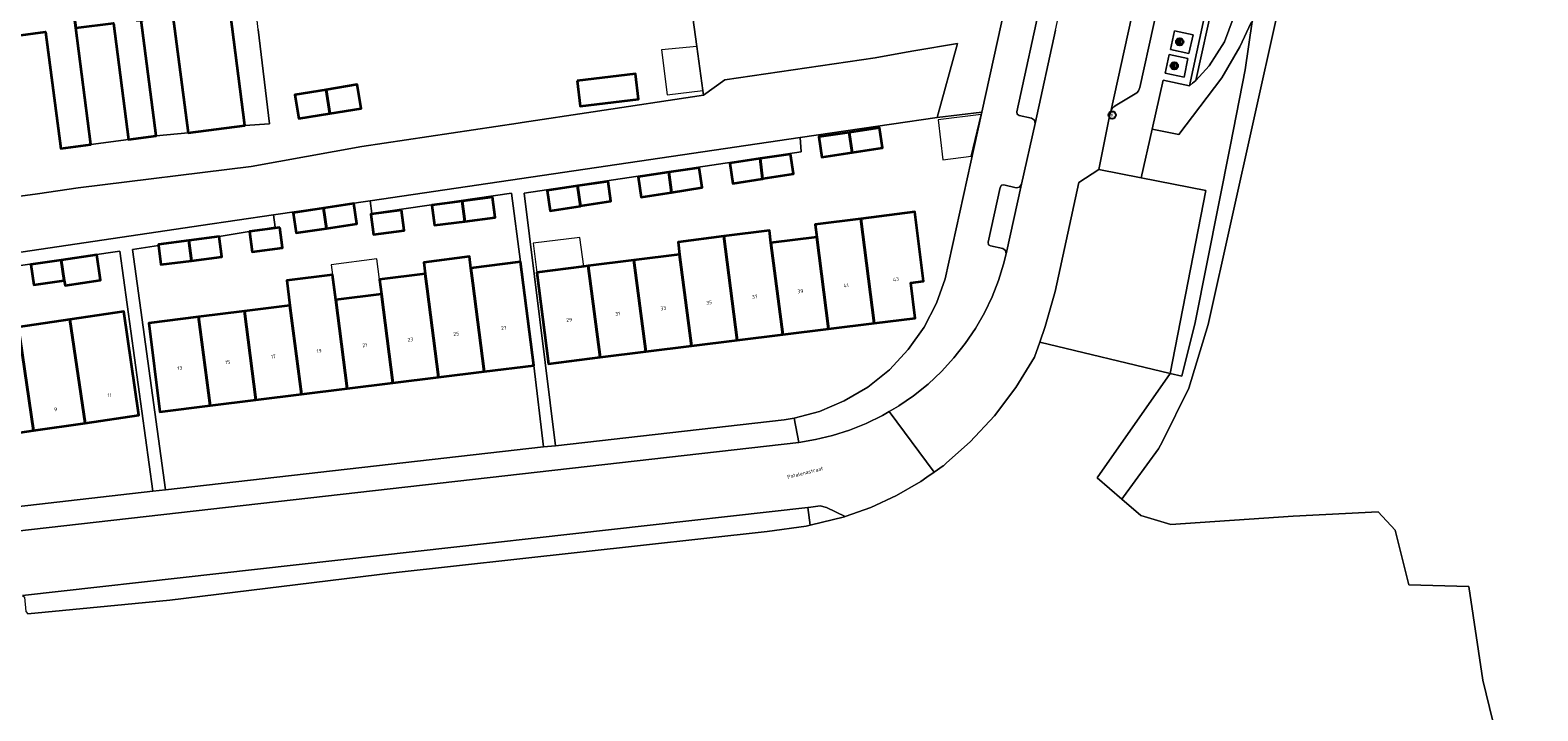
# Model space of a CAD drawing. Header units: metres. Extents: x 73718 to 76933, y 443658 to 446696.
# Tile 31 of 153: x 74694 to 74841, y 445037 to 445104. Entities that reach past the tile are written whole.
import ezdxf
from ezdxf.enums import TextEntityAlignment as Align

# ---------------------------------------------------------------- set-up
doc = ezdxf.new("R2010")
doc.units = ezdxf.units.M
for name, color, linetype, lineweight in [('B-WE-GR-BEPLANTING_CULTUUR_BODEMBEDEKKER-GV', 90, 'Continuous', 18), ('B-WE-GR-BOUWLAND-GV', 80, 'Continuous', 13), ('B-WE-GR-STRUIK-GV', 90, 'Continuous', 13), ('B-WE-IE-AFVAL APART PLAATS-S', 7, 'Continuous', 25), ('B-WE-IE-MEUBILAIR-S', 7, 'Continuous', 25), ('B-WE-OG-BEBOUWING-GV', 7, 'Continuous', 35), ('B-WE-OG-BEBOUWING-T18', 10, 'Continuous', 18), ('B-WE-OG-BEBOUWING_LUIFEL-GV', 7, 'Continuous', 18), ('B-WE-OG-BEBOUWING_OVERBOUWING-GV', 7, 'Continuous', 18), ('B-WE-OG-TERREIN_BEGROEID-GV', 7, 'Continuous', 18), ('B-WE-OG-TERREIN_ERF-GV', 7, 'Continuous', 18), ('B-WE-OG-TERREIN_OEVER-GV', 7, 'Continuous', 18), ('B-WE-OG-TOPOGRAFIE-T18', 10, 'Continuous', 18), ('B-WE-OG-WATER_SLOOT-GV', 120, 'Continuous', 18), ('B-WE-VH-GESLOTENVERHARDING-GV', 10, 'Continuous', 18), ('B-WE-VH-HALFVERHARDING_GRIND-GV', 130, 'Continuous', 18), ('B-WE-VH-OPENVERHARDING-GV', 30, 'Continuous', 18), ('B-WE-VH-OPENVERHARDING_BETONSTRAATSTEEN-GV', 30, 'Continuous', 18), ('B-WE-VH-OPENVERHARDING_STRAATBAKSTEEN-GV', 30, 'Continuous', 18), ('B-WE-VH-OPENVERHARDING_TEGEL-GV', 30, 'Continuous', 18)]:
    doc.layers.add(name, color=color, linetype=linetype, lineweight=lineweight)
doc.styles.add('NLCS-ISO', font='NLCS-ISO.ttf')
doc.styles.add('NLCS-ISO-M200-T18', font='NLCS-ISO.ttf', dxfattribs={"height": 0.36})

# ---------------------------------------------------------------- blocks, each defined once
blk = doc.blocks.new('SIE-AFVAL APART PLAATS-SO')
for points in [[(-1.2, -1.2), (-0.2, -1.2), (-0.2, 1.2), (-1.2, 1.2)], [(-1.2, -1.2), (-0.2, -1.2), (-0.2, 1.2), (-1.2, 1.2)], [(1.2, -1.2), (0.2, -1.2), (0.2, 1.2), (1.2, 1.2)], [(1.2, -1.2), (0.2, -1.2), (0.2, 1.2), (1.2, 1.2)]]:
    blk.add_lwpolyline(points, close=True)
blk.add_circle((0, 0), 1.8)
blk = doc.blocks.new('SIE-MEUBILAIR_PUT_KOLK-SO')
blk.add_circle((0, 0), 1.8)
at = {"style": 'NLCS-ISO'}
blk.add_text('K', height=1.8, dxfattribs=at).set_placement((0, 0), align=Align.MIDDLE_CENTER)

msp = doc.modelspace()

# ---------------------------------------------------------------- linework, layer by layer
at = {"layer": 'B-WE-GR-BEPLANTING_CULTUUR_BODEMBEDEKKER-GV', "flags": 128}
msp.add_lwpolyline([(74817.698, 445113.565), (74813.47, 445113.742), (74810.111, 445111.423), (74809.453, 445109.314), (74808.971, 445106.84), (74809.164, 445106.796), (74807.458, 445099.006), (74808.758, 445100.428), (74810.263, 445102.784), (74811.108, 445105.065), (74811.979, 445110.245), (74812.319, 445111.312), (74813.202, 445112.027), (74815.787, 445112.917)], close=True, dxfattribs=at)
at = {"layer": 'B-WE-GR-BOUWLAND-GV', "flags": 128}
msp.add_lwpolyline([(74758.157, 445106.106), (74758.678, 445102.331), (74759.268, 445098.007), (74759.346, 445097.551), (74761.442, 445099.053), (74776.101, 445101.22), (74778.803, 445101.692), (74779.88, 445101.88), (74784.151, 445102.596), (74782.179, 445095.391), (74786.547, 445095.895), (74788.109, 445102.993), (74791.572, 445118.729)], dxfattribs=at)
at = {"layer": 'B-WE-GR-STRUIK-GV', "flags": 128}
msp.add_lwpolyline([(74806.828, 445098.482), (74807.128, 445098.731), (74807.458, 445099.006), (74809.164, 445106.796), (74808.971, 445106.84), (74806.118, 445107.482), (74806.055, 445107.189), (74805.992, 445106.899), (74808.513, 445106.328)], close=True, dxfattribs=at)
at = {"layer": 'B-WE-OG-BEBOUWING-GV', "flags": 128}
for points in [[(74708.969, 445093.883), (74714.534, 445094.605), (74712.521, 445110.111), (74709.529, 445109.723), (74709.15, 445112.64), (74703.051, 445111.848), (74703.961, 445104.848), (74704.387, 445104.903), (74707.486, 445105.305)], [(74692.148, 445103.364), (74695.046, 445103.74), (74696.525, 445092.362), (74699.483, 445092.747), (74698.004, 445104.125), (74697.101, 445111.076), (74691.151, 445110.303), (74692.055, 445103.352)], [(74697.101, 445111.076), (74698.004, 445104.125), (74701.677, 445104.601), (74703.154, 445093.224), (74705.857, 445093.575), (74704.387, 445104.903), (74703.961, 445104.848), (74703.051, 445111.848)], [(74746.993, 445098.963), (74747.288, 445096.495), (74752.996, 445097.177), (74752.701, 445099.645)], [(74722.839, 445095.774), (74722.46, 445098.1), (74719.409, 445097.603), (74719.788, 445095.277)], [(74722.839, 445095.774), (74725.89, 445096.271), (74725.511, 445098.597), (74722.46, 445098.1)], [(74773.871, 445091.962), (74776.836, 445092.42), (74776.547, 445094.366), (74773.589, 445093.925)], [(74773.871, 445091.962), (74773.589, 445093.925), (74770.612, 445093.482), (74770.907, 445091.504)], [(74765.121, 445089.402), (74764.868, 445091.37), (74761.901, 445090.928), (74762.196, 445088.95)], [(74765.121, 445089.402), (74765.16, 445089.408), (74768.125, 445089.866), (74767.836, 445091.812), (74764.868, 445091.37)], [(74756.223, 445088.069), (74755.938, 445090.032), (74752.971, 445089.59), (74753.265, 445087.612)], [(74756.223, 445088.069), (74756.23, 445088.07), (74759.195, 445088.528), (74758.906, 445090.474), (74755.938, 445090.032)], [(74747.044, 445088.699), (74744.076, 445088.257), (74744.371, 445086.279), (74747.331, 445086.736)], [(74747.044, 445088.699), (74747.331, 445086.736), (74747.336, 445086.737), (74750.301, 445087.195), (74750.011, 445089.141)], [(74722.201, 445086.527), (74722.496, 445084.549), (74725.463, 445084.991), (74725.168, 445086.969)], [(74736.019, 445085.234), (74735.762, 445087.218), (74732.787, 445086.833), (74733.043, 445084.849)], [(74736.019, 445085.234), (74738.994, 445085.62), (74738.737, 445087.603), (74735.762, 445087.218)], [(74722.201, 445086.527), (74719.234, 445086.085), (74719.529, 445084.107), (74722.496, 445084.549)], [(74729.82, 445086.333), (74726.845, 445085.948), (74727.101, 445083.964), (74730.077, 445084.35)], [(74770.403, 445083.692), (74771.564, 445074.731), (74776.027, 445075.285), (74774.708, 445085.488), (74770.245, 445084.918)], [(74776.027, 445075.285), (74780.039, 445075.783), (74779.599, 445079.238), (74780.845, 445079.397), (74779.984, 445086.16), (74774.708, 445085.488)], [(74717.948, 445084.624), (74714.973, 445084.239), (74715.229, 445082.256), (74718.205, 445082.641)], [(74761.319, 445083.78), (74762.635, 445073.622), (74767.098, 445074.176), (74765.936, 445083.13), (74765.778, 445084.348)], [(74706.083, 445082.89), (74706.327, 445081.008), (74709.302, 445081.393), (74709.04, 445083.376), (74706.07, 445082.991)], [(74709.04, 445083.376), (74709.302, 445081.393), (74712.278, 445081.778), (74712.021, 445083.762)], [(74761.319, 445083.78), (74756.852, 445083.21), (74757.008, 445082.005), (74758.166, 445073.067), (74762.635, 445073.622)], [(74767.098, 445074.176), (74771.564, 445074.731), (74770.403, 445083.692), (74765.936, 445083.13)], [(74696.88, 445079.473), (74696.582, 445081.451), (74693.622, 445081.017), (74693.912, 445079.038)], [(74696.88, 445079.473), (74696.952, 445078.979), (74700.415, 445079.486), (74700.053, 445081.96), (74696.582, 445081.451)], [(74732.141, 445080.118), (74732.334, 445078.63), (74733.453, 445070.002), (74737.919, 445070.556), (74736.802, 445079.184), (74736.609, 445080.671), (74736.462, 445081.793), (74731.998, 445081.206)], [(74736.802, 445079.184), (74737.919, 445070.556), (74742.775, 445071.157), (74741.465, 445081.273), (74736.609, 445080.671)], [(74753.695, 445072.512), (74752.541, 445081.443), (74748.086, 445080.882), (74749.238, 445071.959)], [(74753.695, 445072.512), (74758.166, 445073.067), (74757.008, 445082.005), (74752.541, 445081.443)], [(74723.084, 445080.029), (74718.617, 445079.452), (74718.934, 445077.004), (74720.054, 445068.343), (74724.525, 445068.897), (74723.404, 445077.558)], [(74733.453, 445070.002), (74732.334, 445078.63), (74732.141, 445080.118), (74727.675, 445079.565), (74727.863, 445078.11), (74728.985, 445069.449)], [(74749.238, 445071.959), (74748.086, 445080.882), (74747.638, 445080.826), (74743.063, 445080.249), (74744.204, 445071.334)], [(74727.863, 445078.11), (74723.404, 445077.558), (74724.525, 445068.897), (74728.985, 445069.449)], [(74720.054, 445068.343), (74718.934, 445077.004), (74714.473, 445076.452), (74715.59, 445067.79)], [(74697.432, 445075.648), (74692.385, 445074.907), (74692.56, 445073.72), (74693.858, 445064.797), (74698.912, 445065.539)], [(74697.432, 445075.648), (74698.912, 445065.539), (74704.167, 445066.311), (74702.682, 445076.419)], [(74710.008, 445075.899), (74705.153, 445075.298), (74706.226, 445066.63), (74711.129, 445067.238)], [(74714.473, 445076.452), (74710.008, 445075.899), (74711.129, 445067.238), (74715.59, 445067.79)], [(74687.515, 445072.979), (74688.81, 445064.056), (74693.858, 445064.797), (74692.56, 445073.72)]]:
    msp.add_lwpolyline(points, close=True, dxfattribs=at)
at = {"layer": 'B-WE-OG-BEBOUWING_LUIFEL-GV', "flags": 128}
for points in [[(74747.638, 445080.826), (74747.273, 445083.674), (74742.698, 445083.097), (74743.063, 445080.249)], [(74723.404, 445077.558), (74727.863, 445078.11), (74727.675, 445079.565), (74727.416, 445081.564), (74722.96, 445080.987), (74723.084, 445080.029)]]:
    msp.add_lwpolyline(points, close=True, dxfattribs=at)
at = {"layer": 'B-WE-OG-BEBOUWING_OVERBOUWING-GV', "flags": 128}
for points in [[(74759.268, 445098.007), (74758.678, 445102.331), (74755.252, 445101.989), (74755.785, 445097.592)], [(74786.462, 445095.681), (74782.265, 445095.169), (74782.742, 445091.257), (74785.501, 445091.593)]]:
    msp.add_lwpolyline(points, close=True, dxfattribs=at)
at = {"layer": 'B-WE-OG-TERREIN_BEGROEID-GV', "flags": 128}
msp.add_lwpolyline([(74806.076, 445070.12), (74807.394, 445075.343), (74810.835, 445092.71), (74812.284, 445100.024), (74812.954, 445104.751), (74812.858, 445104.65), (74811.765, 445102.268), (74809.982, 445099.266), (74807.835, 445096.43), (74805.779, 445093.712), (74803.195, 445094.255), (74802.119, 445089.487), (74808.439, 445088.251), (74804.946, 445070.39)], close=True, dxfattribs=at)
at = {"layer": 'B-WE-OG-TERREIN_ERF-GV', "flags": 128}
for points in [[(74692.087, 445087.619), (74694.264, 445087.932), (74698.22, 445088.5), (74715.138, 445090.599), (74725.968, 445092.564), (74741.247, 445094.834), (74741.622, 445094.89), (74748.55, 445095.949), (74759.346, 445097.551), (74759.268, 445098.007), (74758.678, 445102.331), (74758.157, 445106.106)], [(74715.831, 445103.969), (74716.933, 445094.776), (74714.534, 445094.605), (74708.969, 445093.883), (74705.857, 445093.575), (74703.154, 445093.224), (74699.483, 445092.747), (74696.525, 445092.362), (74695.046, 445103.74), (74692.148, 445103.364)], [(74838.792, 445026.946), (74835.49, 445040.414), (74834.144, 445049.581), (74828.265, 445049.721), (74826.932, 445055.06), (74825.276, 445056.859), (74816.949, 445056.44), (74804.996, 445055.61), (74802.069, 445056.489), (74800.22, 445058.099), (74797.822, 445060.186), (74804.946, 445070.39), (74792.192, 445073.434), (74791.676, 445071.981), (74789.877, 445069.021), (74787.779, 445066.243), (74785.411, 445063.69), (74783.087, 445061.644), (74782.811, 445061.401), (74782.768, 445061.371), (74781.892, 445060.752), (74781.174, 445060.245), (74780.574, 445059.821), (74778.192, 445058.448), (74775.693, 445057.3), (74773.181, 445056.414), (74773.111, 445056.389), (74769.768, 445055.562), (74769.382, 445055.467), (74765.578, 445054.926), (74729.023, 445050.905), (74707.197, 445048.239), (74693.317, 445046.89)]]:
    msp.add_lwpolyline(points, dxfattribs=at)
for points in [[(74699.483, 445092.747), (74703.154, 445093.224), (74701.677, 445104.601), (74698.004, 445104.125)], [(74708.969, 445093.883), (74707.486, 445105.305), (74704.387, 445104.903), (74705.857, 445093.575)], [(74746.993, 445098.963), (74752.701, 445099.645), (74752.996, 445097.177), (74747.288, 445096.495)], [(74722.839, 445095.774), (74719.788, 445095.277), (74719.409, 445097.603), (74722.46, 445098.1), (74725.511, 445098.597), (74725.89, 445096.271)], [(74744.887, 445063.326), (74767.221, 445065.838), (74768.212, 445066.009), (74770.675, 445066.673), (74773.093, 445067.69), (74775.393, 445069.055), (74777.501, 445070.745), (74779.351, 445072.713), (74780.894, 445074.899), (74782.098, 445077.23), (74782.953, 445079.633), (74786.547, 445095.895), (74782.179, 445095.391), (74768.772, 445093.422), (74768.892, 445092.029), (74741.816, 445088.002)], [(74773.871, 445091.962), (74770.907, 445091.504), (74770.612, 445093.482), (74773.589, 445093.925), (74776.547, 445094.366), (74776.836, 445092.42)], [(74765.121, 445089.402), (74762.196, 445088.95), (74761.901, 445090.928), (74764.868, 445091.37), (74767.836, 445091.812), (74768.125, 445089.866), (74765.16, 445089.408)], [(74756.223, 445088.069), (74753.265, 445087.612), (74752.971, 445089.59), (74755.938, 445090.032), (74758.906, 445090.474), (74759.195, 445088.528), (74756.23, 445088.07)], [(74747.331, 445086.736), (74744.371, 445086.279), (74744.076, 445088.257), (74747.044, 445088.699), (74750.011, 445089.141), (74750.301, 445087.195), (74747.336, 445086.737)], [(74706.754, 445059.005), (74743.713, 445063.203), (74742.775, 445071.157), (74737.919, 445070.556), (74733.453, 445070.002), (74728.985, 445069.449), (74724.525, 445068.897), (74720.054, 445068.343), (74715.59, 445067.79), (74711.129, 445067.238), (74706.226, 445066.63), (74705.153, 445075.298), (74710.008, 445075.899), (74714.473, 445076.452), (74718.934, 445077.004), (74718.617, 445079.452), (74723.084, 445080.029), (74723.404, 445077.558), (74727.863, 445078.11), (74727.675, 445079.565), (74732.141, 445080.118), (74731.998, 445081.206), (74736.462, 445081.793), (74736.609, 445080.671), (74741.465, 445081.273), (74740.581, 445088.002), (74726.938, 445086.01), (74726.756, 445087.252), (74717.308, 445085.865), (74717.5, 445084.657), (74712.021, 445083.762), (74712.278, 445081.778), (74709.302, 445081.393), (74706.327, 445081.008), (74706.083, 445082.89), (74703.553, 445082.499)], [(74722.496, 445084.549), (74719.529, 445084.107), (74719.234, 445086.085), (74722.201, 445086.527), (74725.168, 445086.969), (74725.463, 445084.991)], [(74736.019, 445085.234), (74733.043, 445084.849), (74732.787, 445086.833), (74735.762, 445087.218), (74738.737, 445087.603), (74738.994, 445085.62)], [(74729.82, 445086.333), (74730.077, 445084.35), (74727.101, 445083.964), (74726.845, 445085.948)], [(74749.238, 445071.959), (74744.204, 445071.334), (74743.063, 445080.249), (74747.638, 445080.826), (74748.086, 445080.882), (74752.541, 445081.443), (74757.008, 445082.005), (74756.852, 445083.21), (74761.319, 445083.78), (74765.778, 445084.348), (74765.936, 445083.13), (74770.403, 445083.692), (74770.245, 445084.918), (74774.708, 445085.488), (74779.984, 445086.16), (74780.845, 445079.397), (74779.599, 445079.238), (74780.039, 445075.783), (74776.027, 445075.285), (74771.564, 445074.731), (74767.098, 445074.176), (74762.635, 445073.622), (74758.166, 445073.067), (74753.695, 445072.512)], [(74717.948, 445084.624), (74718.205, 445082.641), (74715.229, 445082.256), (74714.973, 445084.239)], [(74668.912, 445070.919), (74669.697, 445071.018), (74671.686, 445055.022), (74705.538, 445058.867), (74702.318, 445082.326), (74681.539, 445079.345), (74681.397, 445080.581), (74679.798, 445080.346), (74673.477, 445079.41), (74673.503, 445079.208), (74676.242, 445079.562), (74679.217, 445079.947), (74679.265, 445079.621), (74679.506, 445077.968), (74676.531, 445077.583), (74673.624, 445077.207), (74673.555, 445077.198), (74669.002, 445076.61), (74668.19, 445076.505)], [(74696.88, 445079.473), (74693.912, 445079.038), (74693.622, 445081.017), (74696.582, 445081.451), (74700.053, 445081.96), (74700.415, 445079.486), (74696.952, 445078.979)], [(74678.722, 445062.575), (74673.165, 445061.759), (74672.788, 445064.331), (74671.729, 445064.175), (74671.176, 445067.935), (74672.236, 445068.091), (74671.68, 445071.867), (74677.246, 445072.684), (74682.294, 445073.425), (74687.341, 445074.166), (74687.515, 445072.979), (74692.56, 445073.72), (74692.385, 445074.907), (74697.432, 445075.648), (74702.682, 445076.419), (74704.167, 445066.311), (74698.912, 445065.539), (74693.858, 445064.797), (74688.81, 445064.056), (74683.768, 445063.316)]]:
    msp.add_lwpolyline(points, close=True, dxfattribs=at)
at = {"layer": 'B-WE-OG-TERREIN_OEVER-GV', "flags": 128}
msp.add_lwpolyline([(74800.384, 445058.324), (74803.794, 445063.005), (74804.19, 445063.74), (74806.753, 445068.934), (74808.654, 445075.151), (74815.383, 445105.44), (74813.389, 445105.211), (74812.954, 445104.751), (74812.284, 445100.024), (74810.835, 445092.71), (74807.394, 445075.343), (74806.076, 445070.12), (74804.946, 445070.39), (74797.822, 445060.186), (74800.22, 445058.099)], close=True, dxfattribs=at)
at = {"layer": 'B-WE-OG-WATER_SLOOT-GV', "flags": 128}
for points in [[(74841.639, 445110.337), (74838.803, 445110.77), (74834.434, 445110.264), (74833.653, 445110.126), (74815.116, 445107.369), (74815.383, 445105.44), (74808.654, 445075.151), (74806.753, 445068.934), (74804.19, 445063.74), (74803.794, 445063.005), (74800.384, 445058.324), (74800.22, 445058.099), (74802.069, 445056.489), (74804.996, 445055.61), (74816.949, 445056.44), (74825.276, 445056.859), (74826.932, 445055.06), (74828.265, 445049.721), (74834.144, 445049.581), (74835.49, 445040.414), (74838.792, 445026.946)], [(74681.397, 445080.581), (74710.236, 445084.826), (74717.308, 445085.865), (74726.756, 445087.252), (74768.772, 445093.422), (74782.179, 445095.391), (74784.151, 445102.596), (74779.88, 445101.88), (74778.803, 445101.692), (74776.101, 445101.22), (74761.442, 445099.053), (74759.346, 445097.551), (74748.55, 445095.949), (74741.622, 445094.89), (74741.247, 445094.834), (74725.968, 445092.564), (74715.138, 445090.599), (74698.22, 445088.5), (74694.264, 445087.932), (74692.087, 445087.619)]]:
    msp.add_lwpolyline(points, dxfattribs=at)
at = {"layer": 'B-WE-VH-GESLOTENVERHARDING-GV', "flags": 128}
for points in [[(74806.783, 445101.63), (74807.188, 445103.457), (74805.361, 445103.855), (74804.972, 445102.029)], [(74806.298, 445099.319), (74806.663, 445101.156), (74804.847, 445101.532), (74804.458, 445099.706)]]:
    msp.add_lwpolyline(points, close=True, dxfattribs=at)
at = {"layer": 'B-WE-VH-HALFVERHARDING_GRIND-GV', "flags": 128}
msp.add_lwpolyline([(74811.108, 445105.065), (74810.263, 445102.784), (74808.758, 445100.428), (74807.458, 445099.006), (74807.128, 445098.731), (74806.828, 445098.482), (74804.257, 445099.026), (74803.195, 445094.255), (74805.779, 445093.712), (74807.835, 445096.43), (74809.982, 445099.266), (74811.765, 445102.268), (74812.858, 445104.65)], dxfattribs=at)
at = {"layer": 'B-WE-VH-OPENVERHARDING-GV', "flags": 128}
msp.add_lwpolyline([(74711.74, 445115.979), (74712.521, 445110.111), (74714.534, 445094.605), (74716.933, 445094.776), (74715.831, 445103.969), (74715.074, 445110.804), (74714.368, 445116.315)], close=True, dxfattribs=at)
at = {"layer": 'B-WE-VH-OPENVERHARDING_BETONSTRAATSTEEN-GV', "flags": 128}
for points in [[(74793.732, 445103.925), (74791.742, 445094.786), (74790.425, 445088.855), (74788.926, 445082.077), (74788.923, 445082.064), (74788.667, 445081.062), (74788.165, 445079.464), (74787.539, 445077.877), (74786.79, 445076.313), (74785.918, 445074.787), (74784.925, 445073.313), (74783.816, 445071.905), (74782.598, 445070.577), (74781.28, 445069.34), (74779.873, 445068.206), (74778.425, 445067.208), (74778.426, 445067.207), (74778.407, 445067.195), (74778.389, 445067.183), (74777.48, 445066.653), (74781.892, 445060.752), (74782.768, 445061.371), (74782.811, 445061.401), (74783.087, 445061.644), (74785.411, 445063.69), (74787.779, 445066.243), (74789.877, 445069.021), (74791.676, 445071.981), (74792.192, 445073.434), (74792.734, 445074.96), (74793.703, 445078.389), (74796.018, 445089.03), (74797.982, 445090.296), (74798.945, 445095.172), (74799.121, 445095.901), (74799.127, 445095.924), (74799.14, 445095.962), (74801.166, 445105.156)], [(74692.8, 445048.684), (74769.552, 445057.298), (74769.841, 445057.33), (74770.758, 445057.433), (74771.358, 445057.289), (74773.181, 445056.414), (74775.693, 445057.3), (74778.192, 445058.448), (74780.574, 445059.821), (74781.174, 445060.245), (74781.892, 445060.752), (74777.48, 445066.653), (74776.841, 445066.279), (74775.244, 445065.5), (74773.612, 445064.847), (74771.959, 445064.321), (74770.301, 445063.922), (74768.649, 445063.645), (74679.288, 445053.497)]]:
    msp.add_lwpolyline(points, dxfattribs=at)
for points in [[(74792.734, 445074.96), (74792.192, 445073.434), (74804.946, 445070.39), (74808.439, 445088.251), (74802.119, 445089.487), (74797.982, 445090.296), (74796.018, 445089.03), (74793.703, 445078.389)], [(74771.358, 445057.289), (74770.758, 445057.433), (74769.841, 445057.33), (74769.552, 445057.298), (74769.768, 445055.562), (74773.111, 445056.389), (74773.181, 445056.414)], [(74769.552, 445057.298), (74692.8, 445048.684), (74692.982, 445048.525), (74693.111, 445047.113), (74693.317, 445046.89), (74707.197, 445048.239), (74729.023, 445050.905), (74765.578, 445054.926), (74769.382, 445055.467), (74769.768, 445055.562)]]:
    msp.add_lwpolyline(points, close=True, dxfattribs=at)
at = {"layer": 'B-WE-VH-OPENVERHARDING_STRAATBAKSTEEN-GV', "flags": 128}
for points in [[(74791.678, 445095.132), (74791.742, 445094.786), (74793.732, 445103.925), (74796.894, 445118.439), (74796.948, 445118.69), (74796.75, 445118.406), (74796.409, 445118.344), (74795.221, 445118.616), (74794.996, 445118.55), (74794.839, 445118.377), (74789.948, 445095.942), (74789.995, 445095.71), (74790.19, 445095.575), (74791.389, 445095.332)], [(74799.191, 445096.106), (74799.292, 445096.271), (74799.424, 445096.411), (74799.582, 445096.521), (74801.534, 445097.701), (74801.583, 445097.728), (74801.728, 445097.839), (74801.845, 445097.979), (74801.93, 445098.141), (74801.977, 445098.317), (74804.645, 445110.443), (74804.648, 445110.456), (74804.668, 445110.643), (74804.649, 445110.831), (74804.59, 445111.011), (74804.495, 445111.174), (74803.215, 445113.089), (74803.137, 445113.226), (74803.076, 445113.408), (74803.055, 445113.598), (74803.073, 445113.789), (74801.166, 445105.156), (74799.14, 445095.962)], [(74789.9, 445088.527), (74788.695, 445088.802), (74788.457, 445088.757), (74788.322, 445088.557), (74787.147, 445083.198), (74787.189, 445082.956), (74787.4, 445082.831), (74788.598, 445082.581), (74788.865, 445082.396), (74788.926, 445082.077), (74790.425, 445088.855), (74790.23, 445088.582)]]:
    msp.add_lwpolyline(points, close=True, dxfattribs=at)
at = {"layer": 'B-WE-VH-OPENVERHARDING_TEGEL-GV', "flags": 128}
for points in [[(74791.572, 445118.729), (74788.109, 445102.993), (74786.547, 445095.895), (74782.953, 445079.633), (74782.098, 445077.23), (74780.894, 445074.899), (74779.351, 445072.713), (74777.501, 445070.745), (74775.393, 445069.055), (74773.093, 445067.69), (74770.675, 445066.673), (74768.212, 445066.009), (74768.649, 445063.645), (74770.301, 445063.922), (74771.959, 445064.321), (74773.612, 445064.847), (74775.244, 445065.5), (74776.841, 445066.279), (74777.48, 445066.653), (74778.389, 445067.183), (74778.407, 445067.195), (74778.426, 445067.207), (74778.425, 445067.208), (74779.873, 445068.206), (74781.28, 445069.34), (74782.598, 445070.577), (74783.816, 445071.905), (74784.925, 445073.313), (74785.918, 445074.787), (74786.79, 445076.313), (74787.539, 445077.877), (74788.165, 445079.464), (74788.667, 445081.062), (74788.923, 445082.064), (74788.926, 445082.077), (74788.865, 445082.396), (74788.598, 445082.581), (74787.4, 445082.831), (74787.189, 445082.956), (74787.147, 445083.198), (74788.322, 445088.557), (74788.457, 445088.757), (74788.695, 445088.802), (74789.9, 445088.527), (74790.23, 445088.582), (74790.425, 445088.855), (74791.742, 445094.786), (74791.678, 445095.132), (74791.389, 445095.332), (74790.19, 445095.575), (74789.995, 445095.71), (74789.948, 445095.942), (74794.839, 445118.377)], [(74804.645, 445110.443), (74801.977, 445098.317), (74801.93, 445098.141), (74801.845, 445097.979), (74801.728, 445097.839), (74801.583, 445097.728), (74801.534, 445097.701), (74799.582, 445096.521), (74799.424, 445096.411), (74799.292, 445096.271), (74799.191, 445096.106), (74799.14, 445095.962), (74799.127, 445095.924), (74799.121, 445095.901), (74798.945, 445095.172), (74797.982, 445090.296), (74802.119, 445089.487), (74803.195, 445094.255), (74804.257, 445099.026), (74806.828, 445098.482), (74808.513, 445106.328)]]:
    msp.add_lwpolyline(points, dxfattribs=at)
for points in [[(74806.783, 445101.63), (74804.972, 445102.029), (74805.361, 445103.855), (74807.188, 445103.457)], [(74806.298, 445099.319), (74804.458, 445099.706), (74804.847, 445101.532), (74806.663, 445101.156)], [(74741.465, 445081.273), (74742.775, 445071.157), (74743.713, 445063.203), (74744.887, 445063.326), (74741.816, 445088.002), (74768.892, 445092.029), (74768.772, 445093.422), (74726.756, 445087.252), (74726.938, 445086.01), (74740.581, 445088.002)], [(74705.538, 445058.867), (74706.754, 445059.005), (74703.553, 445082.499), (74706.083, 445082.89), (74706.07, 445082.991), (74709.04, 445083.376), (74712.021, 445083.762), (74717.5, 445084.657), (74717.308, 445085.865), (74710.236, 445084.826), (74681.397, 445080.581), (74681.539, 445079.345), (74702.318, 445082.326)], [(74767.221, 445065.838), (74744.887, 445063.326), (74743.713, 445063.203), (74706.754, 445059.005), (74705.538, 445058.867), (74671.686, 445055.022), (74672.143, 445051.201), (74673.42, 445052.112), (74674.859, 445052.794), (74676.397, 445053.21), (74677.959, 445053.346), (74679.288, 445053.497), (74768.649, 445063.645), (74768.212, 445066.009)]]:
    msp.add_lwpolyline(points, close=True, dxfattribs=at)

# ---------------------------------------------------------------- block references
at = {"layer": 'B-WE-IE-AFVAL APART PLAATS-S', "xscale": 0.2, "yscale": 0.2, "zscale": 0.2}
for p in [(74805.874, 445102.776), (74805.345, 445100.433)]:
    msp.add_blockref('SIE-AFVAL APART PLAATS-SO', p, dxfattribs=at)
at = {"layer": 'B-WE-IE-MEUBILAIR-S', "xscale": 0.2, "yscale": 0.2, "zscale": 0.2}
msp.add_blockref('SIE-MEUBILAIR_PUT_KOLK-SO', (74799.274, 445095.622), dxfattribs=at)

# ---------------------------------------------------------------- texts
at = {"layer": 'B-WE-OG-BEBOUWING-T18', "style": 'NLCS-ISO-M200-T18'}
for s, p in [('43', (74778.147, 445079.579)), ('37', (74764.352, 445077.866)), ('39', (74768.817, 445078.42)), ('41', (74773.282, 445078.975)), ('33', (74755.417, 445076.756)), ('35', (74759.887, 445077.311)), ('27', (74739.833, 445074.823)), ('29', (74746.211, 445075.614)), ('31', (74750.954, 445076.203)), ('23', (74730.705, 445073.692)), ('25', (74735.172, 445074.246)), ('17', (74717.31, 445072.034)), ('19', (74721.776, 445072.587)), ('21', (74726.241, 445073.14)), ('13', (74708.175, 445070.902)), ('15', (74712.847, 445071.481))]:
    msp.add_text(s, height=0.36, rotation=7.1, dxfattribs=at).set_placement(p, align=Align.MIDDLE)
for s, p in [('11', (74701.309, 445068.251)), ('9', (74696.022, 445066.87))]:
    msp.add_text(s, height=0.36, dxfattribs=at).set_placement(p, align=Align.MIDDLE)
at = {"layer": 'B-WE-OG-TOPOGRAFIE-T18', "style": 'NLCS-ISO-M200-T18'}
msp.add_text('Patalenastraat', height=0.36, rotation=13.9, dxfattribs=at).set_placement((74769.281, 445060.695), align=Align.MIDDLE)

doc.saveas('drawing.dxf')
